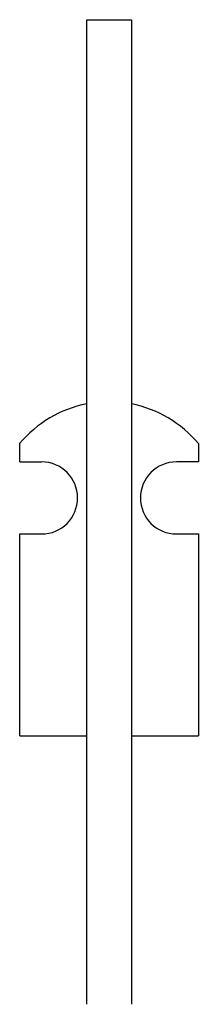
# Model space of a CAD drawing. Header units: millimetres. Extents: x 211.94 to 212.34, y 96.57 to 98.77.
import ezdxf

# ---------------------------------------------------------------- set-up
doc = ezdxf.new("R2010")
doc.units = ezdxf.units.MM
doc.layers.add('0.10', color=253, linetype='Continuous')

msp = doc.modelspace()

# ---------------------------------------------------------------- linework, layer by layer
at = {"layer": '0.10'}
for p, q in [((212.0948, 96.5656), (212.0948, 98.7656)), ((212.0948, 98.7656), (212.1948, 98.7656)), ((212.1948, 98.7656), (212.1948, 96.5656)), ((211.9448, 97.7774), (211.9448, 97.8185)), ((212.3448, 97.8185), (212.3448, 97.7774)), ((211.9448, 97.7774), (211.994, 97.7774)), ((212.3448, 97.7774), (212.2956, 97.7774)), ((211.9448, 97.6165), (211.994, 97.6165)), ((211.9448, 97.1656), (211.9448, 97.6165)), ((212.2956, 97.6165), (212.3448, 97.6165)), ((212.3448, 97.6165), (212.3448, 97.1656)), ((211.9448, 97.1656), (212.0948, 97.1656)), ((212.1948, 97.1656), (212.3448, 97.1656))]:
    msp.add_line(p, q, dxfattribs=at)
for centre, radius, start, end in [((212.1448, 97.6514), 0.2606, 101.0628, 140.1332), ((212.1448, 97.6514), 0.2606, 39.8668, 78.9372), ((211.994, 97.697), 0.0805, 270, 90), ((212.2956, 97.697), 0.0805, 90, 270)]:
    msp.add_arc(centre, radius, start, end, dxfattribs=at)

doc.saveas('drawing.dxf')
